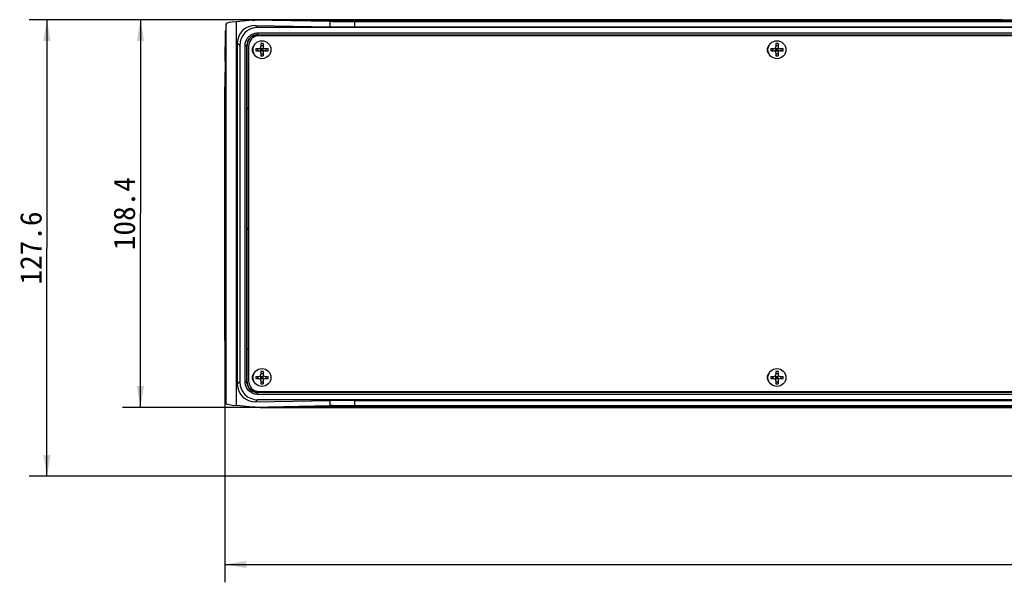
# Model space of a CAD drawing. Header units: millimetres. Extents: x 106 to 476, y 95 to 384.
# Tile 3 of 22: x 106 to 243, y 305 to 384. Entities that reach past the tile are written whole.
import ezdxf
from ezdxf.enums import TextEntityAlignment as Align

# ---------------------------------------------------------------- set-up
doc = ezdxf.new("R2010")
doc.units = ezdxf.units.MM
doc.header["$LTSCALE"] = 32.67
doc.layers.get('0').update_dxf_attribs({"linetype": 'CONTINUOUS'})
doc.layers.add('00_COMPONENTS', color=7, linetype='CONTINUOUS')
doc.layers.add('51__DRAFT_DIMS', color=7, linetype='CONTINUOUS')
doc.styles.get("Standard").update_dxf_attribs({"font": 'simfang.ttf'})
doc.dimstyles.new('DIMSTYLE_1', dxfattribs={"dimtxt": 3, "dimasz": 3, "dimexe": 2.5, "dimexo": 0.5, "dimgap": 0.75, "dimtad": 1, "dimdec": 1, "dimlfac": 2, "dimdsep": 46, "dimtxsty": 'Standard', "dimblk": '_FILLED', "dimblk1": '_FILLED', "dimblk2": '_FILLED', "dimcen": 0.09, "dimclrt": 3, "dimazin": 2, "dimtp": 0.8, "dimtm": 0.8, "dimtfac": 1, "dimtdec": 1, "dimtofl": 0, "dimtmove": 0, "dimatfit": 3, "dimldrblk": '_FILLED', "dimfxl": 1, "dimtolj": 1, "dimarcsym": 0})
doc.dimstyles.new('DIMSTYLE_2', dxfattribs={"dimtxt": 3, "dimasz": 3, "dimexe": 2.5, "dimexo": 0.5, "dimgap": 0.75, "dimtad": 1, "dimlfac": 2, "dimdsep": 46, "dimtxsty": 'Standard', "dimblk": '_FILLED', "dimblk1": '_FILLED', "dimblk2": '_FILLED', "dimcen": 0.09, "dimclrt": 3, "dimazin": 2, "dimtp": 0.5, "dimtm": 0.5, "dimtfac": 1, "dimtofl": 0, "dimtmove": 0, "dimatfit": 3, "dimldrblk": '_FILLED', "dimfxl": 1, "dimtolj": 1, "dimarcsym": 0})
doc.dimstyles.new('DIMSTYLE_3', dxfattribs={"dimtxt": 3, "dimasz": 3, "dimexe": 2.5, "dimexo": 0.5, "dimgap": 0.75, "dimtad": 1, "dimlfac": 2, "dimdsep": 46, "dimtxsty": 'Standard', "dimblk": '_FILLED', "dimblk1": '_FILLED', "dimblk2": '_FILLED', "dimcen": 0.09, "dimclrt": 3, "dimazin": 2, "dimtp": 0.3, "dimtm": 0.3, "dimtfac": 1, "dimtofl": 0, "dimtmove": 0, "dimatfit": 3, "dimldrblk": '_FILLED', "dimfxl": 1, "dimtolj": 1, "dimarcsym": 0})

# ---------------------------------------------------------------- blocks, each defined once
blk = doc.blocks.new('_FILLED')
at = {"color": 0, "linetype": 'ByBlock'}
blk.add_solid([(0, 0), (-1, 0.167), (-1, -0.167)], dxfattribs=at)
blk = doc.blocks.new('*D1')
at = {"layer": '51__DRAFT_DIMS', "color": 4}
for p, q in [((134.64, 338.58), (134.64, 305.29)), ((438.77, 338.58), (438.77, 305.29)), ((134.64, 307.79), (286.71, 307.79)), ((438.77, 307.79), (286.71, 307.79))]:
    blk.add_line(p, q, dxfattribs=at)
at = {"layer": '51__DRAFT_DIMS', "color": 4, "xscale": 3, "yscale": 3, "zscale": 3, "rotation": 180}
blk.add_blockref('_FILLED', (134.64, 307.79), dxfattribs=at)
at = {"layer": '51__DRAFT_DIMS', "color": 4, "xscale": 3, "yscale": 3, "zscale": 3}
blk.add_blockref('_FILLED', (438.77, 307.79), dxfattribs=at)
at = {"layer": '51__DRAFT_DIMS', "color": 3}
blk.add_text('608.3', height=3, dxfattribs=at).set_placement((286.71, 308.54), align=Align.CENTER)
blk = doc.blocks.new('*D2')
at = {"layer": '51__DRAFT_DIMS', "color": 4}
for p, q in [((243.15, 383.9), (107.29, 383.9)), ((109.79, 383.9), (109.79, 352)), ((109.79, 320.1), (109.79, 352)), ((251.21, 320.1), (107.29, 320.1))]:
    blk.add_line(p, q, dxfattribs=at)
at = {"layer": '51__DRAFT_DIMS', "color": 4, "xscale": 3, "yscale": 3, "zscale": 3}
for p, rotation in [((109.79, 383.9), 90), ((109.79, 320.1), 270)]:
    blk.add_blockref('_FILLED', p, dxfattribs=dict(at, rotation=rotation))
at = {"layer": '51__DRAFT_DIMS', "color": 3}
blk.add_text('127.6', height=3, rotation=90, dxfattribs=at).set_placement((109.04, 352), align=Align.CENTER)
blk = doc.blocks.new('*D3')
at = {"layer": '51__DRAFT_DIMS', "color": 4}
for p, q in [((146.15, 383.9), (120.34, 383.9)), ((122.84, 383.9), (122.84, 356.8)), ((122.84, 329.7), (122.84, 356.8)), ((146.15, 329.7), (120.34, 329.7))]:
    blk.add_line(p, q, dxfattribs=at)
at = {"layer": '51__DRAFT_DIMS', "color": 4, "xscale": 3, "yscale": 3, "zscale": 3}
for p, rotation in [((122.84, 383.9), 90), ((122.84, 329.7), 270)]:
    blk.add_blockref('_FILLED', p, dxfattribs=dict(at, rotation=rotation))
at = {"layer": '51__DRAFT_DIMS', "color": 3}
blk.add_text('108.4', height=3, rotation=90, dxfattribs=at).set_placement((122.09, 356.8), align=Align.CENTER)

msp = doc.modelspace()

# ---------------------------------------------------------------- linework, layer by layer
at = {"layer": '00_COMPONENTS', "color": 7}
for p, q in [((138.4786, 383.8178), (136.2423, 383.6221)), ((139.5631, 383.9001), (432.3606, 383.9001)), ((149.4201, 383.728), (139.5631, 383.9001)), ((134.6669, 378.0559), (134.7416, 382.3371)), ((134.8225, 383.3295), (134.7687, 383.0598)), ((138.9105, 383.097), (149.3494, 382.9148)), ((434.2081, 382.8001), (139.2074, 382.8001)), ((152.7788, 382.89), (420.6367, 382.89)), ((139.2074, 381.7809), (250.1745, 381.7809)), ((248.4578, 381.6559), (139.432, 381.6559)), ((136.3665, 380.6418), (136.3665, 332.9584)), ((136.7078, 380.3005), (136.7078, 333.2997)), ((137.727, 333.2997), (137.727, 380.3005)), ((137.932, 380.1559), (137.932, 333.4443)), ((138.951, 379.8501), (139.3578, 379.8501)), ((138.951, 379.5501), (139.3578, 379.5501)), ((139.2312, 379.5501), (139.2312, 379.8501)), ((139.5699, 379.4623), (140.0456, 379.938)), ((140.0456, 379.4623), (139.5699, 379.938)), ((139.6578, 380.5568), (139.6578, 380.1501)), ((139.6578, 380.2767), (139.9578, 380.2767)), ((139.6578, 379.5501), (139.6578, 379.8501)), ((139.6578, 379.8501), (139.9578, 379.8501)), ((139.6578, 379.7001), (139.9578, 379.7001)), ((139.6578, 379.5501), (139.9578, 379.5501)), ((139.8078, 379.5501), (139.8078, 379.8501)), ((139.9578, 380.5568), (139.9578, 380.1501)), ((139.9578, 379.5501), (139.9578, 379.8501)), ((140.2578, 379.8501), (140.6645, 379.8501)), ((140.2578, 379.5501), (140.6645, 379.5501)), ((140.3843, 379.5501), (140.3843, 379.8501)), ((210.851, 379.8501), (211.2578, 379.8501)), ((210.851, 379.5501), (211.2578, 379.5501)), ((211.1312, 379.5501), (211.1312, 379.8501)), ((211.4699, 379.4623), (211.9456, 379.938)), ((211.9456, 379.4623), (211.4699, 379.938)), ((211.5578, 380.5568), (211.5578, 380.1501)), ((211.5578, 380.2767), (211.8578, 380.2767)), ((211.5578, 379.5501), (211.5578, 379.8501)), ((211.5578, 379.8501), (211.8578, 379.8501)), ((211.5578, 379.7001), (211.8578, 379.7001)), ((211.5578, 379.5501), (211.8578, 379.5501)), ((211.7078, 379.5501), (211.7078, 379.8501)), ((211.8578, 380.5568), (211.8578, 380.1501)), ((211.8578, 379.5501), (211.8578, 379.8501)), ((212.1578, 379.8501), (212.5645, 379.8501)), ((212.1578, 379.5501), (212.5645, 379.5501)), ((212.2843, 379.5501), (212.2843, 379.8501)), ((139.6578, 379.2501), (139.6578, 378.8434)), ((139.6578, 379.1236), (139.9578, 379.1236)), ((139.9578, 379.2501), (139.9578, 378.8434)), ((211.5578, 379.2501), (211.5578, 378.8434)), ((211.5578, 379.1236), (211.8578, 379.1236)), ((211.8578, 379.2501), (211.8578, 378.8434)), ((134.6413, 339.0799), (134.6413, 374.5204)), ((134.7416, 331.2631), (134.6669, 335.5443)), ((138.951, 334.0501), (139.3578, 334.0501)), ((139.2312, 333.7501), (139.2312, 334.0501)), ((140.0456, 333.6623), (139.5699, 334.138)), ((139.5699, 333.6623), (140.0456, 334.138)), ((139.6578, 334.7568), (139.6578, 334.3501)), ((139.6578, 334.4767), (139.9578, 334.4767)), ((139.6578, 333.7501), (139.6578, 334.0501)), ((139.6578, 334.0501), (139.9578, 334.0501)), ((139.8078, 333.7501), (139.8078, 334.0501)), ((139.9578, 334.7568), (139.9578, 334.3501)), ((139.9578, 333.7501), (139.9578, 334.0501)), ((140.2578, 334.0501), (140.6645, 334.0501)), ((140.3843, 333.7501), (140.3843, 334.0501)), ((210.851, 334.0501), (211.2578, 334.0501)), ((211.1312, 333.7501), (211.1312, 334.0501)), ((211.9456, 333.6623), (211.4699, 334.138)), ((211.4699, 333.6623), (211.9456, 334.138)), ((211.5578, 334.7568), (211.5578, 334.3501)), ((211.5578, 334.4767), (211.8578, 334.4767)), ((211.5578, 333.7501), (211.5578, 334.0501)), ((211.5578, 334.0501), (211.8578, 334.0501)), ((211.7078, 333.7501), (211.7078, 334.0501)), ((211.8578, 334.7568), (211.8578, 334.3501)), ((211.8578, 333.7501), (211.8578, 334.0501)), ((212.1578, 334.0501), (212.5645, 334.0501)), ((212.2843, 333.7501), (212.2843, 334.0501)), ((138.951, 333.7501), (139.3578, 333.7501)), ((139.6578, 333.9001), (139.9578, 333.9001)), ((139.6578, 333.7501), (139.9578, 333.7501)), ((139.6578, 333.4501), (139.6578, 333.0434)), ((139.6578, 333.3236), (139.9578, 333.3236)), ((139.9578, 333.4501), (139.9578, 333.0434)), ((140.2578, 333.7501), (140.6645, 333.7501)), ((210.851, 333.7501), (211.2578, 333.7501)), ((211.5578, 333.9001), (211.8578, 333.9001)), ((211.5578, 333.7501), (211.8578, 333.7501)), ((211.5578, 333.4501), (211.5578, 333.0434)), ((211.5578, 333.3236), (211.8578, 333.3236)), ((211.8578, 333.4501), (211.8578, 333.0434)), ((212.1578, 333.7501), (212.5645, 333.7501)), ((250.6745, 331.8193), (139.2074, 331.8193)), ((139.432, 331.9443), (248.4578, 331.9443)), ((134.8225, 330.2708), (134.7687, 330.5404)), ((138.4786, 329.7825), (136.2423, 329.9781)), ((138.9105, 330.5032), (149.3494, 330.6854)), ((434.2081, 330.8001), (139.2074, 330.8001)), ((152.7788, 330.7102), (420.6367, 330.7102)), ((139.5631, 329.7001), (149.4201, 329.8722)), ((139.5631, 329.7001), (269.2078, 329.7001))]:
    msp.add_line(p, q, dxfattribs=at)
at = {"layer": '00_COMPONENTS', "color": 4}
for p, q in [((136.2423, 329.9781), (136.2423, 383.6221)), ((149.3494, 383.628), (138.4786, 383.8178)), ((149.3494, 382.9148), (149.3494, 383.628)), ((149.4168, 383.6269), (149.3494, 383.628)), ((152.7788, 382.89), (152.7788, 383.7037)), ((420.6367, 383.7037), (152.7788, 383.7037)), ((420.6367, 383.6037), (152.7788, 383.6037)), ((134.8225, 330.2708), (134.8225, 383.3295)), ((139.2074, 382.8001), (138.9105, 383.097)), ((139.2074, 382.0458), (139.2074, 381.7809)), ((139.2074, 382.0458), (434.2081, 382.0458)), ((139.2074, 381.7958), (434.2081, 381.7958)), ((148.0276, 381.6559), (148.1526, 381.7809)), ((164.8285, 381.6559), (164.9535, 381.7809)), ((181.6293, 381.6559), (181.7543, 381.7809)), ((198.4302, 381.6559), (198.5552, 381.7809)), ((215.231, 381.6559), (215.356, 381.7809)), ((232.0319, 381.6559), (232.1569, 381.7809)), ((136.7078, 380.3005), (136.3665, 380.6418)), ((137.4621, 333.2997), (137.4621, 380.3005)), ((137.4621, 380.3005), (137.727, 380.3005)), ((137.712, 333.2997), (137.712, 380.3005)), ((137.727, 371.3553), (137.932, 371.5603)), ((137.727, 354.5544), (137.932, 354.7594)), ((137.727, 337.7536), (137.932, 337.9586)), ((136.7078, 333.2997), (136.3665, 332.9584)), ((137.4621, 333.2997), (137.727, 333.2997)), ((139.2074, 331.5545), (139.2074, 331.8193)), ((434.2081, 331.8044), (139.2074, 331.8044)), ((434.2081, 331.5545), (139.2074, 331.5545)), ((148.5936, 331.8193), (148.7186, 331.9443)), ((165.3944, 331.8193), (165.5194, 331.9443)), ((182.1953, 331.8193), (182.3203, 331.9443)), ((198.9961, 331.8193), (199.1211, 331.9443)), ((215.797, 331.8193), (215.922, 331.9443)), ((232.5979, 331.8193), (232.7229, 331.9443)), ((138.4786, 329.7825), (149.3494, 329.9722)), ((139.2074, 330.8001), (138.9105, 330.5032)), ((149.3494, 329.9722), (149.3494, 330.6854)), ((152.7788, 329.8965), (152.7788, 330.7102)), ((152.7788, 329.9965), (420.6367, 329.9965)), ((152.7788, 329.8965), (420.6367, 329.8965))]:
    msp.add_line(p, q, dxfattribs=at)
at = {"layer": '00_COMPONENTS', "color": 7}
for centre in [(139.8078, 379.7001), (211.7078, 379.7001), (139.8078, 333.9001), (211.7078, 333.9001)]:
    msp.add_circle(centre, 1.25, dxfattribs=at)
at = {"layer": '00_COMPONENTS', "color": 4}
for centre, radius, start, end in [((139.229, 380.2962), 1.5172, 158.480065, 175.279014), ((139.2075, 380.3124), 1.4685, 90.004498, 93.678062), ((139.1896, 380.3001), 1.4776, 175.302615, 179.98275), ((139.2008, 333.3), 1.4738, 180.009944, 185.653028), ((151.2358, 219.3723), 110.616, 90.850663, 90.97716)]:
    msp.add_arc(centre, radius, start, end, dxfattribs=at)
at = {"layer": '00_COMPONENTS', "color": 7}
for centre, radius, start, end in [((139.432, 380.1559), 1.5, 90, 180), ((139.2089, 380.2917), 1.4893, 90.056929, 106.394923), ((139.3078, 379.7001), 0.875, 129.296744, 230.703256), ((144.8183, 379.7001), 5.8691, 178.535752, 181.464248), ((139.3578, 380.1501), 0.3, 270, 360), ((139.3578, 379.2501), 0.3, 0, 90), ((139.8078, 374.6889), 5.8699, 88.535688, 91.464312), ((140.2578, 380.1501), 0.3, 180, 270), ((140.2578, 379.2501), 0.3, 90, 180), ((134.7973, 379.7001), 5.8691, 358.535752, 1.464248), ((211.2078, 379.7001), 0.875, 129.296744, 230.703256), ((216.7183, 379.7001), 5.8691, 178.535752, 181.464248), ((211.2578, 380.1501), 0.3, 270, 360), ((211.2578, 379.2501), 0.3, 0, 90), ((211.7078, 374.6889), 5.8699, 88.535688, 91.464312), ((212.1578, 380.1501), 0.3, 180, 270), ((212.1578, 379.2501), 0.3, 90, 180), ((206.6973, 379.7001), 5.8691, 358.535752, 1.464248), ((139.8078, 384.7114), 5.8699, 268.535688, 271.464312), ((211.7078, 384.7114), 5.8699, 268.535688, 271.464312), ((139.3078, 333.9001), 0.875, 129.296744, 230.703256), ((144.8183, 333.9001), 5.8691, 178.535752, 181.464248), ((139.3578, 334.3501), 0.3, 270, 360), ((139.8078, 328.8889), 5.8699, 88.535688, 91.464312), ((140.2578, 334.3501), 0.3, 180, 270), ((134.7973, 333.9001), 5.8691, 358.535752, 1.464248), ((211.2078, 333.9001), 0.875, 129.296744, 230.703256), ((216.7183, 333.9001), 5.8691, 178.535752, 181.464248), ((211.2578, 334.3501), 0.3, 270, 360), ((211.7078, 328.8889), 5.8699, 88.535688, 91.464312), ((212.1578, 334.3501), 0.3, 180, 270), ((206.6973, 333.9001), 5.8691, 358.535752, 1.464248), ((139.2011, 333.3), 1.4741, 180.010611, 185.619974), ((139.2187, 333.3024), 1.4919, 185.646286, 202.758546), ((139.432, 333.4443), 1.5, 180, 270), ((139.3578, 333.4501), 0.3, 0, 90), ((139.8078, 338.9114), 5.8699, 268.535688, 271.464312), ((140.2578, 333.4501), 0.3, 90, 180), ((211.2578, 333.4501), 0.3, 0, 90), ((211.7078, 338.9114), 5.8699, 268.535688, 271.464312), ((212.1578, 333.4501), 0.3, 90, 180), ((139.2089, 333.3095), 1.4901, 252.717542, 269.941832)]:
    msp.add_arc(centre, radius, start, end, dxfattribs=at)
for centre, major_axis, ratio, start_param, end_param in [((139.6717, 383.3221), (4.85, 0), 0.08748866, 2.35619449, 3.12413936), ((134.7725, 380.5694), (0, 2.5), 0.01745506, 6.37045177, 7.06858347), ((138.9113, 380.5966), (2.3513, -0.9981), 0.97519555, 1.96357156, 3.5340633), ((139.2081, 380.2997), (1.7683, -1.7683), 0.99969546, 2.35634678, 3.92683852), ((152.7788, 382.9747), (4.85, 0), 0.01745506, -2.35619449, -1.57079633), ((134.7286, 374.5204), (0, 5), 0.01745506, 0.78539816, 1.57079633), ((134.7286, 339.0799), (0, 5), 0.01745506, -4.71238898, -3.92699082), ((138.9113, 333.0036), (2.3513, 0.9981), 0.97519555, 2.74912201, 4.31961375), ((139.2081, 333.3005), (1.7683, 1.7683), 0.99969546, -3.92683852, -2.35634678), ((134.7725, 333.0309), (0, 2.5), 0.01745506, -3.92699082, -3.22885912), ((139.6717, 330.2782), (4.85, 0), 0.08748866, -3.12413936, -2.35619449), ((152.7788, 330.6256), (4.85, 0), 0.01745506, 1.57079633, 2.35619449)]:
    msp.add_ellipse(centre, major_axis=major_axis, ratio=ratio, start_param=start_param, end_param=end_param, dxfattribs=at)
for points, knots in [([(138.4786, 383.8178), (138.6514, 383.8329), (139.0115, 383.8599), (139.3715, 383.8976), (139.5593, 383.9001)], [0, 0, 0, 0, 0.48010514, 1, 1, 1, 1]), ([(138.7885, 381.7204), (138.5827, 381.6597), (138.1931, 381.4451), (137.9332, 381.0841), (137.8481, 380.8871)], [0, 0, 0, 0, 0.49995345, 1, 1, 1, 1]), ([(137.843, 332.7253), (137.9255, 332.5291), (138.1796, 332.1684), (138.5629, 331.95), (138.7662, 331.8866)], [0, 0, 0, 0, 0.49995759, 1, 1, 1, 1]), ([(139.5593, 329.7001), (139.3715, 329.7026), (139.0115, 329.7403), (138.6514, 329.7674), (138.4786, 329.7825)], [0, 0, 0, 0, 0.51989486, 1, 1, 1, 1])]:
    msp.add_open_spline(points, degree=3, knots=knots, dxfattribs=at)
at = {"layer": '00_COMPONENTS', "color": 4}
for points, knots in [([(149.3494, 383.628), (149.3495, 383.6408), (149.354, 383.6823), (149.3901, 383.7275), (149.4201, 383.728)], [0, 0, 0, 0, 0.29898801, 1, 1, 1, 1]), ([(152.7788, 383.6037), (152.4711, 383.6037), (151.3504, 383.6057), (150.2297, 383.6135), (149.4168, 383.6269)], [0, 0, 0, 0, 0.27456077, 1, 1, 1, 1]), ([(152.7788, 383.7037), (152.4699, 383.7037), (151.3503, 383.7058), (150.2306, 383.7139), (149.4201, 383.728)], [0, 0, 0, 0, 0.27592977, 1, 1, 1, 1]), ([(137.4621, 380.3005), (137.4622, 380.6668), (137.7061, 381.419), (138.3571, 381.8685), (138.708, 381.9728)], [0, 0, 0, 0, 0.50020798, 1, 1, 1, 1]), ([(137.8628, 380.9199), (137.8358, 380.8613), (137.7592, 380.6619), (137.727, 380.4484), (137.727, 380.3005)], [0, 0, 0, 0, 0.30273875, 1, 1, 1, 1]), ([(137.8176, 380.8527), (137.8949, 381.0481), (138.137, 381.4089), (138.506, 381.6382), (138.7038, 381.7086)], [0, 0, 0, 0, 0.5000933, 1, 1, 1, 1]), ([(138.654, 381.6736), (138.5512, 381.6322), (138.3066, 381.5003), (138.0362, 381.2352), (137.9033, 381.0078), (137.8628, 380.9199)], [0, 0, 0, 0, 0.29710913, 0.74057772, 1, 1, 1, 1]), ([(139.1133, 381.7779), (139.0036, 381.7709), (138.8471, 381.7432), (138.698, 381.6913), (138.654, 381.6736)], [0, 0, 0, 0, 0.6988125, 1, 1, 1, 1]), ([(138.6787, 331.6365), (138.3341, 331.7455), (137.6991, 332.1968), (137.4621, 332.9385), (137.4621, 333.2997)], [0, 0, 0, 0, 0.50008647, 1, 1, 1, 1]), ([(137.7341, 333.1548), (137.7437, 333.0584), (137.775, 332.9006), (137.8312, 332.7506), (137.8569, 332.6933)], [0, 0, 0, 0, 0.60690041, 1, 1, 1, 1]), ([(137.8569, 332.6933), (137.8955, 332.6073), (138.0227, 332.3834), (138.2969, 332.1049), (138.5547, 331.9648), (138.6749, 331.9184)], [0, 0, 0, 0, 0.24464805, 0.66561368, 1, 1, 1, 1]), ([(138.6749, 331.9184), (138.705, 331.9068), (138.8767, 331.847), (139.0586, 331.8193), (139.2074, 331.8193)], [0, 0, 0, 0, 0.17735553, 1, 1, 1, 1]), ([(149.3494, 329.9722), (149.3495, 329.9594), (149.354, 329.9179), (149.3901, 329.8728), (149.4201, 329.8722)], [0, 0, 0, 0, 0.29898891, 1, 1, 1, 1]), ([(149.5935, 329.9761), (149.8278, 329.9796), (150.8895, 329.9924), (151.9513, 329.9965), (152.7788, 329.9965)], [0, 0, 0, 0, 0.22065444, 1, 1, 1, 1]), ([(149.4201, 329.8722), (149.66, 329.8764), (150.7795, 329.8919), (151.8992, 329.8965), (152.7788, 329.8965)], [0, 0, 0, 0, 0.21432604, 1, 1, 1, 1])]:
    msp.add_open_spline(points, degree=3, knots=knots, dxfattribs=at)
at = {"layer": '00_COMPONENTS', "color": 7}
msp.add_open_spline([(137.8481, 380.8871), (137.769, 380.7038), (137.727, 380.5002), (137.727, 380.3005)], degree=3, dxfattribs=at)
at = {"layer": '00_COMPONENTS', "color": 4}
for points in [[(138.7038, 381.7086), (138.8643, 381.7657), (139.037, 381.7958), (139.2074, 381.7958)], [(138.708, 381.9728), (138.8692, 382.0207), (139.0391, 382.0458), (139.2074, 382.0458)], [(137.8281, 332.7218), (137.7523, 332.9031), (137.712, 333.1033), (137.712, 333.2997)], [(138.6551, 331.91), (138.2959, 332.0521), (137.977, 332.3653), (137.8281, 332.7218)], [(139.2074, 331.8044), (139.02, 331.8044), (138.8294, 331.8411), (138.6551, 331.91)], [(139.2074, 331.5545), (139.029, 331.5545), (138.8487, 331.5827), (138.6787, 331.6365)]]:
    msp.add_open_spline(points, degree=3, dxfattribs=at)

# ---------------------------------------------------------------- dimensions: what is measured, and where the dimension line sits
at = {"layer": '51__DRAFT_DIMS', "color": 4}
for base, p1, p2, angle, dimstyle, picture, middle in [((109.7882, 383.9001), (251.7078, 320.1001), (243.6503, 383.9001), 90, 'DIMSTYLE_2', '*D2', (109.7882, 352.1056)), ((122.8351, 329.7001), (146.6503, 383.9001), (146.6503, 329.7001), 270, 'DIMSTYLE_3', '*D3', (122.8351, 356.9349))]:
    dim = msp.add_linear_dim(base=base, p1=p1, p2=p2, angle=angle, dimstyle=dimstyle, dxfattribs=at)
    dim.commit()
    dim.dimension.update_dxf_attribs({"geometry": picture, "text_midpoint": middle, "dimtype": 160})
dim = msp.add_linear_dim(base=(438.7724, 307.7904), p1=(134.6413, 339.0799), p2=(438.7724, 339.0799), dimstyle='DIMSTYLE_1', dxfattribs=at)
dim.commit()
dim.dimension.update_dxf_attribs({"geometry": '*D1', "text_midpoint": (286.6366, 307.7904), "dimtype": 160})

doc.saveas('drawing.dxf')
